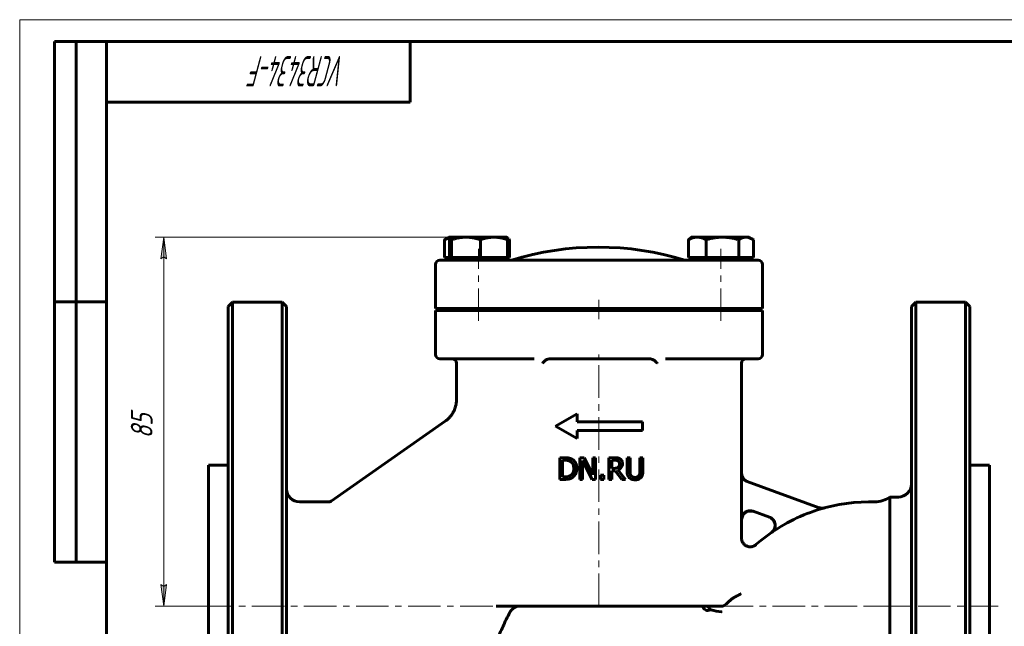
# Model space of a CAD drawing. Header units: millimetres. Extents: x 0 to 420, y 0 to 297.
# Tile 2 of 3: x 0 to 227, y 157 to 297. Entities that reach past the tile are written whole.
import ezdxf

# ---------------------------------------------------------------- set-up
doc = ezdxf.new("R2010")
doc.units = ezdxf.units.MM
for name, pattern in [('K5LT_AXLED', [12, 7.5, -1.5, 1.5, -1.5]), ('K5LT_BASIC', [0]), ('K5LT_THIN', [0])]:
    doc.linetypes.add(name, pattern=pattern)
doc.layers.add('Системный слой', color=7, linetype='Continuous')
doc.layers.add('Системный слой (1)', color=7, linetype='Continuous', true_color=0x6c6c6c)
doc.styles.add('KDIMTEXTSTYLE', font='GOST_AU.SHX', dxfattribs={"width": 0.96, "oblique": 15, "height": 5})
doc.styles.add('KTEXTSTYLE', font='GOST_AU.SHX', dxfattribs={"width": 0.56, "height": 5})
doc.dimstyles.new('KDIMSTYLE (1.00)', dxfattribs={"dimtxt": 5, "dimasz": 1, "dimexe": 2, "dimexo": 0, "dimgap": 1, "dimtad": 1, "dimtxsty": 'KDIMTEXTSTYLE', "dimsah": 1, "dimcen": 0, "dimdle": 1, "dimadec": 0, "dimazin": 0, "dimtfac": 0.667, "dimtmove": 0, "dimatfit": 3, "dimfxl": 1, "dimtvp": 1, "dimtolj": 1, "dimtzin": 0, "dimarcsym": 0})

# ---------------------------------------------------------------- blocks, each defined once
blk = doc.blocks.new('U14')
at = {"layer": 'Системный слой (1)', "color": 143, "linetype": 'K5LT_BASIC', "lineweight": 60, "true_color": 0x33acca}
for p, q in [((166.78, 183.03), (166.38, 181.84)), ((167.81, 183.75), (166.78, 183.03)), ((169.06, 183.72), (167.81, 183.75))]:
    blk.add_line(p, q, dxfattribs=at)
blk = doc.blocks.new('U16')
at = {"layer": 'Системный слой (1)', "color": 143, "linetype": 'K5LT_BASIC', "lineweight": 60, "true_color": 0x33acca}
for p, q in [((188.84, 185.3), (185.42, 184.54)), ((192.24, 185.75), (188.84, 185.3)), ((195.6, 185.89), (192.24, 185.75)), ((170.84, 177.03), (169.7, 176.05)), ((172.03, 177.96), (170.84, 177.03)), ((173.24, 178.85), (172.03, 177.96))]:
    blk.add_line(p, q, dxfattribs=at)
blk = doc.blocks.new('U18')
at = {"layer": 'Системный слой (1)', "color": 143, "linetype": 'K5LT_BASIC', "lineweight": 60, "true_color": 0x33acca}
for p, q in [((158.13, 161.89), (158.57, 161.79)), ((158.57, 161.79), (158.92, 161.5)), ((158.92, 161.5), (159.11, 161.09))]:
    blk.add_line(p, q, dxfattribs=at)
blk = doc.blocks.new('U19')
at = {"layer": 'Системный слой (1)', "color": 143, "linetype": 'K5LT_BASIC', "lineweight": 60, "true_color": 0x33acca}
for p, q in [((166.38, 192.48), (166.38, 217.89)), ((166.38, 177.54), (166.38, 181.84))]:
    blk.add_line(p, q, dxfattribs=at)
blk = doc.blocks.new('U20')
at = {"layer": 'Системный слой (1)', "color": 143, "linetype": 'K5LT_BASIC', "lineweight": 60, "true_color": 0x33acca}
for q in [(160.92, 161.89), (161.95, 161.89)]:
    blk.add_line((160.92, 161.89), q, dxfattribs=at)
blk = doc.blocks.new('U21')
at = {"layer": 'Системный слой (1)', "color": 143, "linetype": 'K5LT_BASIC', "lineweight": 60, "true_color": 0x33acca}
for p, q in [((61.52, 161.89), (61.52, 230.89)), ((61.52, 92.89), (61.52, 161.89))]:
    blk.add_line(p, q, dxfattribs=at)
blk = doc.blocks.new('U22')
at = {"layer": 'Системный слой (1)', "color": 143, "linetype": 'K5LT_BASIC', "lineweight": 60, "true_color": 0x33acca}
for p, q in [((205.52, 161.89), (205.52, 230.89)), ((205.52, 92.89), (205.52, 161.89))]:
    blk.add_line(p, q, dxfattribs=at)
blk = doc.blocks.new('U23')
at = {"layer": 'Системный слой (1)', "color": 143, "linetype": 'K5LT_BASIC', "lineweight": 60, "true_color": 0x33acca}
for p, q in [((99.14, 246.61), (99.08, 246.31)), ((99.2, 246.8), (99.14, 246.61)), ((99.26, 246.89), (99.2, 246.8)), ((99.27, 246.89), (99.26, 246.89)), ((99.28, 246.89), (99.27, 246.89)), ((99.28, 246.89), (99.28, 246.89))]:
    blk.add_line(p, q, dxfattribs=at)
blk = doc.blocks.new('U24')
at = {"layer": 'Системный слой (1)', "color": 143, "linetype": 'K5LT_BASIC', "lineweight": 60, "true_color": 0x33acca}
for p, q in [((167.89, 246.84), (167.41, 246.89)), ((168.38, 246.69), (167.89, 246.84)), ((168.9, 246.44), (168.38, 246.69)), ((168.97, 246.4), (168.9, 246.44)), ((169.03, 246.35), (168.97, 246.4)), ((169.1, 246.31), (169.03, 246.35))]:
    blk.add_line(p, q, dxfattribs=at)
blk = doc.blocks.new('U25')
at = {"layer": 'Системный слой (1)', "color": 143, "linetype": 'K5LT_BASIC', "lineweight": 60, "true_color": 0x33acca}
for p, q in [((98.38, 246.53), (97.93, 246.31)), ((98.8, 246.69), (98.38, 246.53)), ((99.21, 246.8), (98.8, 246.69))]:
    blk.add_line(p, q, dxfattribs=at)
blk = doc.blocks.new('U26')
at = {"layer": 'Системный слой (1)', "color": 143, "linetype": 'K5LT_BASIC', "lineweight": 60, "true_color": 0x33acca}
for p, q in [((112.51, 246.55), (112.41, 246.6)), ((112.61, 246.5), (112.51, 246.55)), ((112.71, 246.44), (112.61, 246.5)), ((112.78, 246.4), (112.71, 246.44)), ((112.85, 246.35), (112.78, 246.4)), ((112.92, 246.31), (112.85, 246.35))]:
    blk.add_line(p, q, dxfattribs=at)
blk = doc.blocks.new('U27')
at = {"layer": 'Системный слой (1)', "color": 143, "linetype": 'K5LT_BASIC', "lineweight": 60, "true_color": 0x33acca}
for p, q in [((154.8, 246.88), (154.77, 246.89)), ((154.84, 246.83), (154.8, 246.88)), ((154.87, 246.75), (154.84, 246.83))]:
    blk.add_line(p, q, dxfattribs=at)
blk = doc.blocks.new('U28')
at = {"layer": 'Системный слой (1)', "color": 143, "linetype": 'K5LT_BASIC', "lineweight": 60, "true_color": 0x33acca}
for p, q in [((154.68, 246.75), (154.63, 246.62)), ((154.71, 246.84), (154.68, 246.75)), ((154.75, 246.89), (154.71, 246.84)), ((154.76, 246.89), (154.75, 246.89)), ((154.77, 246.89), (154.76, 246.89)), ((154.77, 246.89), (154.77, 246.89))]:
    blk.add_line(p, q, dxfattribs=at)
blk = doc.blocks.new('D9')
at = {"layer": 'Системный слой (1)'}
for points in [[(33.87, 241.89), (33.21, 246.89), (32.55, 241.89), (33.21, 242.39)], [(33.21, 161.89), (33.87, 166.89), (33.21, 166.39), (32.55, 166.89)]]:
    blk.add_hatch(color=7, dxfattribs=at).paths.add_polyline_path(points)
at = {"layer": 'Системный слой (1)', "color": 7, "linetype": 'K5LT_THIN', "lineweight": 18, "true_color": 0xffffff}
for p, q in [((102.83, 246.89), (31.21, 246.89)), ((32.55, 241.89), (33.21, 246.89)), ((33.21, 246.89), (33.87, 241.89)), ((33.21, 242.39), (32.55, 241.89)), ((33.87, 241.89), (33.21, 242.39)), ((33.21, 161.89), (32.55, 166.89)), ((32.55, 166.89), (33.21, 166.39)), ((33.21, 166.39), (33.87, 166.89)), ((33.87, 166.89), (33.21, 161.89)), ((43.52, 161.89), (31.21, 161.89))]:
    blk.add_line(p, q, dxfattribs=at)
blk.add_wipeout([(32.21, 200.5), (24.83, 200.5), (24.83, 207.97), (32.21, 207.97)]).dxf.layer = 'Системный слой (1)'
blk.add_line((33.21, 246.89), (33.21, 161.89), dxfattribs=at)
at = {"layer": 'Системный слой (1)', "color": 7, "insert": (25.62, 200.5), "char_height": 5, "attachment_point": 1, "rotation": 90, "style": 'KTEXTSTYLE'}
blk.add_mtext('\\H5.0;\\W1.000;\\Q15;\\Q15;\\W0.960;85', dxfattribs=at)
blk = doc.blocks.new('KDIMARROW_01')
at = {"layer": 'Системный слой'}
blk.add_hatch(color=0, dxfattribs=at).paths.add_polyline_path([(0, 0), (-5, 0.66), (-4.5, 0), (-5, -0.66)])
at = {"layer": 'Системный слой', "color": 0, "linetype": 'K5LT_THIN', "lineweight": 18}
for p, q in [((-4.5, 0), (-5, 0.66)), ((-5, 0.66), (0, 0)), ((0, 0), (-5, -0.66)), ((-5, -0.66), (-4.5, 0))]:
    blk.add_line(p, q, dxfattribs=at)
at = {"layer": 'Системный слой (1)', "color": 0, "linetype": 'K5LT_THIN', "lineweight": 18}
blk.add_line((319.98, 161.89), (318.98, 161.89), dxfattribs=at)
blk = doc.blocks.new('U29')
at = {"color": 7, "linetype": 'K5LT_THIN', "lineweight": 18, "true_color": 0xffffff}
for p, q in [((0, 0), (0, 297)), ((0, 297), (420, 297))]:
    blk.add_line(p, q, dxfattribs=at)
at = {"color": 143, "linetype": 'K5LT_BASIC', "lineweight": 60, "true_color": 0x33acca}
for p, q in [((8, 172), (8, 292)), ((20, 292), (8, 292)), ((13, 172), (13, 292)), ((20, 5), (20, 292)), ((20, 292), (415, 292)), ((90, 292), (90, 278)), ((90, 278), (20, 278)), ((20, 232), (8, 232)), ((20, 172), (8, 172))]:
    blk.add_line(p, q, dxfattribs=at)
at = {"color": 7, "insert": (75.17, 281.64), "char_height": 7, "attachment_point": 1, "rotation": 180, "style": 'KTEXTSTYLE'}
blk.add_mtext('\\H5.0;\\W1.000;\\Q15;\\Q15;\\W0.560;\\H7.00;VCR3434-F', dxfattribs=at)

msp = doc.modelspace()

# ---------------------------------------------------------------- linework, layer by layer
at = {"layer": 'Системный слой (1)', "color": 143, "linetype": 'K5LT_BASIC', "lineweight": 60, "true_color": 0x33acca}
for p, q in [((97.932, 242.191), (97.932, 246.311)), ((98.926, 246.891), (98.138, 246.436)), ((98.926, 246.891), (99.273, 246.891)), ((99.079, 242.191), (99.079, 246.311)), ((99.273, 246.891), (99.26, 246.884)), ((99.273, 246.891), (99.283, 246.891)), ((99.283, 246.891), (102.834, 246.891)), ((99.487, 242.191), (99.487, 246.311)), ((102.834, 246.891), (109.324, 246.891)), ((106.181, 242.191), (106.181, 246.311)), ((109.324, 246.891), (112.273, 246.891)), ((112.273, 246.891), (112.286, 246.884)), ((112.401, 246.617), (112.715, 246.436)), ((112.467, 242.191), (112.467, 246.311)), ((112.921, 242.191), (112.921, 246.311)), ((154.115, 242.191), (154.115, 246.311)), ((155.109, 246.891), (154.321, 246.436)), ((154.763, 246.891), (154.749, 246.884)), ((154.763, 246.891), (154.772, 246.891)), ((154.772, 246.891), (155.109, 246.891)), ((155.109, 246.891), (156.165, 246.891)), ((156.165, 246.891), (161.963, 246.891)), ((158.215, 242.191), (158.215, 246.311)), ((161.963, 246.891), (167.407, 246.891)), ((165.71, 242.191), (165.71, 246.311)), ((167.407, 246.891), (168.109, 246.891)), ((168.109, 246.891), (168.898, 246.436)), ((169.104, 242.191), (169.104, 246.311)), ((95.848, 230.491), (95.848, 240.591)), ((97.189, 241.591), (96.848, 241.591)), ((96.848, 241.591), (96.848, 241.591)), ((106.245, 241.591), (97.189, 241.591)), ((99.079, 242.191), (97.932, 242.191)), ((98.926, 242.191), (98.926, 241.591)), ((99.283, 242.191), (99.079, 242.191)), ((99.273, 242.191), (99.273, 241.591)), ((99.487, 242.191), (99.283, 242.191)), ((102.834, 242.191), (99.487, 242.191)), ((106.181, 242.191), (102.834, 242.191)), ((109.324, 242.191), (106.181, 242.191)), ((109.303, 241.591), (106.245, 241.591)), ((116.891, 241.591), (109.303, 241.591)), ((112.467, 242.191), (109.324, 242.191)), ((112.273, 242.191), (112.273, 241.591)), ((112.921, 242.191), (112.467, 242.191)), ((117.673, 241.591), (116.891, 241.591)), ((122.305, 241.591), (117.673, 241.591)), ((145.127, 241.591), (122.305, 241.591)), ((149.38, 241.591), (145.127, 241.591)), ((151.702, 241.591), (149.38, 241.591)), ((152.121, 241.591), (151.702, 241.591)), ((158.843, 241.591), (152.121, 241.591)), ((156.165, 242.191), (154.115, 242.191)), ((154.763, 242.191), (154.763, 241.591)), ((155.109, 242.191), (155.109, 241.591)), ((158.215, 242.191), (156.165, 242.191)), ((161.963, 242.191), (158.215, 242.191)), ((161.244, 241.591), (158.843, 241.591)), ((170.188, 241.591), (161.244, 241.591)), ((165.71, 242.191), (161.963, 242.191)), ((167.407, 242.191), (165.71, 242.191)), ((169.104, 242.191), (167.407, 242.191)), ((168.109, 242.191), (168.109, 241.591)), ((171.188, 230.491), (171.188, 240.591)), ((49.018, 231.891), (48.018, 230.891)), ((49.018, 91.891), (49.018, 231.891)), ((60.518, 231.891), (49.018, 231.891)), ((60.518, 231.891), (60.518, 161.891)), ((61.518, 230.891), (60.518, 231.891)), ((205.518, 230.891), (206.518, 231.891)), ((206.518, 231.891), (218.018, 231.891)), ((206.518, 231.891), (206.518, 161.891)), ((218.018, 231.891), (219.018, 230.891)), ((218.018, 91.891), (218.018, 231.891)), ((48.018, 92.891), (48.018, 230.891)), ((95.848, 230.491), (96.189, 230.491)), ((95.848, 230.491), (95.848, 230.491)), ((95.848, 229.991), (96.189, 229.991)), ((95.848, 219.891), (95.848, 229.991)), ((95.848, 229.991), (95.848, 229.991)), ((96.189, 230.491), (106.251, 230.491)), ((106.251, 229.991), (96.189, 229.991)), ((101.426, 230.491), (101.426, 230.358)), ((101.793, 229.991), (101.426, 230.358)), ((101.773, 230.358), (101.426, 230.358)), ((101.773, 230.491), (101.773, 230.358)), ((109.341, 230.358), (101.773, 230.358)), ((102.14, 229.991), (101.773, 230.358)), ((106.251, 230.491), (109.31, 230.491)), ((106.251, 229.991), (109.31, 229.991)), ((109.31, 230.491), (117.74, 230.491)), ((117.74, 229.991), (109.31, 229.991)), ((109.773, 230.358), (109.341, 230.358)), ((109.406, 229.991), (109.773, 230.358)), ((109.773, 230.491), (109.773, 230.358)), ((117.74, 230.491), (118.451, 230.491)), ((118.451, 229.991), (117.74, 229.991)), ((118.451, 230.491), (122.311, 230.491)), ((122.311, 229.991), (118.451, 229.991)), ((122.311, 230.491), (145.133, 230.491)), ((122.311, 229.991), (145.133, 229.991)), ((126.018, 229.991), (126.018, 230.491)), ((141.018, 229.991), (141.018, 230.491)), ((145.133, 230.491), (148.678, 230.491)), ((148.678, 229.991), (145.133, 229.991)), ((148.678, 230.491), (150.999, 230.491)), ((150.999, 229.991), (148.678, 229.991)), ((150.999, 230.491), (151.38, 230.491)), ((151.38, 229.991), (150.999, 229.991)), ((151.38, 230.491), (158.85, 230.491)), ((158.85, 229.991), (151.38, 229.991)), ((157.263, 230.491), (157.263, 230.358)), ((157.609, 230.358), (157.263, 230.358)), ((157.63, 229.991), (157.263, 230.358)), ((157.609, 230.491), (157.609, 230.358)), ((157.976, 229.991), (157.609, 230.358)), ((159.801, 230.358), (157.609, 230.358)), ((158.85, 230.491), (161.25, 230.491)), ((158.85, 229.991), (161.25, 229.991)), ((165.609, 230.358), (159.801, 230.358)), ((161.25, 230.491), (171.188, 230.491)), ((171.188, 229.991), (161.25, 229.991)), ((165.243, 229.991), (165.609, 230.358)), ((165.609, 230.491), (165.609, 230.358)), ((171.188, 219.891), (171.188, 229.991)), ((219.018, 92.891), (219.018, 230.891)), ((96.848, 218.891), (97.189, 218.891)), ((96.848, 218.891), (96.848, 218.891)), ((97.189, 218.891), (106.245, 218.891)), ((100.656, 209.428), (100.656, 217.891)), ((106.245, 218.891), (109.303, 218.891)), ((109.303, 218.891), (116.891, 218.891)), ((109.303, 218.891), (118.188, 218.891)), ((116.891, 218.891), (117.673, 218.891)), ((117.673, 218.891), (118.586, 218.891)), ((144.435, 218.891), (122.973, 218.891)), ((148.848, 218.891), (149.38, 218.891)), ((149.38, 218.891), (151.702, 218.891)), ((151.702, 218.891), (152.121, 218.891)), ((152.121, 218.891), (158.843, 218.891)), ((158.843, 218.891), (161.244, 218.891)), ((161.244, 218.891), (170.188, 218.891)), ((100.656, 209.428), (100.656, 209.428)), ((71.761, 186.072), (98.097, 204.513)), ((98.098, 204.513), (98.098, 204.513)), ((123.518, 203.353), (128.518, 206.188)), ((128.518, 204.353), (128.518, 206.188)), ((128.518, 204.353), (143.518, 204.353)), ((143.518, 202.353), (143.518, 204.353)), ((123.518, 203.353), (128.518, 200.519)), ((128.518, 200.519), (128.518, 202.353)), ((128.518, 202.353), (143.518, 202.353)), ((125.596, 196.086), (124.457, 196.086)), ((124.457, 196.086), (124.457, 191.086)), ((125.122, 191.662), (125.122, 195.511)), ((125.122, 195.511), (125.628, 195.511)), ((130.065, 196.086), (129.121, 196.086)), ((129.121, 196.086), (129.121, 191.086)), ((129.741, 195.398), (131.953, 191.086)), ((129.741, 191.086), (129.741, 195.398)), ((132.079, 192.128), (130.065, 196.086)), ((132.079, 196.086), (132.079, 192.128)), ((132.699, 196.086), (132.079, 196.086)), ((132.699, 191.086), (132.699, 196.086)), ((137.083, 196.086), (135.794, 196.086)), ((135.794, 196.086), (135.794, 191.086)), ((136.459, 193.631), (136.459, 195.511)), ((136.459, 195.511), (137.119, 195.511)), ((140.665, 196.086), (140, 196.086)), ((140, 196.086), (140, 192.966)), ((140.665, 192.966), (140.665, 196.086)), ((143.619, 196.086), (142.954, 196.086)), ((142.954, 196.086), (142.954, 192.95)), ((143.619, 192.966), (143.619, 196.086)), ((43.518, 194.391), (43.518, 129.391)), ((48.018, 194.391), (43.518, 194.391)), ((137.042, 193.631), (136.459, 193.631)), ((136.459, 193.076), (137.221, 193.076)), ((136.459, 191.086), (136.459, 193.076)), ((137.221, 193.076), (138.801, 191.086)), ((139.664, 191.086), (137.885, 193.262)), ((219.018, 194.391), (223.518, 194.391)), ((223.518, 194.391), (223.518, 129.391)), ((124.457, 191.086), (125.608, 191.086)), ((125.628, 191.662), (125.122, 191.662)), ((129.121, 191.086), (129.741, 191.086)), ((131.953, 191.086), (132.699, 191.086)), ((134.644, 192.043), (133.841, 192.043)), ((133.841, 192.043), (133.841, 191.086)), ((133.841, 191.086), (134.644, 191.086)), ((134.644, 191.086), (134.644, 192.043)), ((135.794, 191.086), (136.459, 191.086)), ((138.801, 191.086), (139.664, 191.086)), ((166.345, 181.853), (166.345, 192.495)), ((184.284, 184.565), (167.663, 190.614)), ((202.518, 187.026), (200.58, 187.026)), ((200.58, 136.757), (200.58, 187.026)), ((64.518, 185.891), (71.187, 185.891)), ((195.599, 185.891), (197.07, 185.891)), ((169.031, 183.731), (172.831, 182.348)), ((60.518, 161.891), (60.518, 91.891)), ((109.827, 161.891), (160.921, 161.891)), ((161.954, 161.891), (160.921, 161.891)), ((206.518, 161.891), (206.518, 91.891))]:
    msp.add_line(p, q, dxfattribs=at)
at = {"layer": 'Системный слой (1)', "color": 30, "linetype": 'K5LT_AXLED', "lineweight": 18, "true_color": 0xff8000}
for p, q in [((105.773, 227.591), (105.773, 244.191)), ((161.609, 227.591), (161.609, 244.191)), ((133.518, 227.991), (133.518, 232.491)), ((133.518, 161.891), (133.518, 219.891)), ((41.518, 161.891), (206.518, 161.891)), ((195.07, 161.891), (225.518, 161.891))]:
    msp.add_line(p, q, dxfattribs=at)
at = {"layer": 'Системный слой (1)', "color": 143, "linetype": 'K5LT_BASIC', "lineweight": 60, "true_color": 0x33acca}
for centre, radius, start, end in [((133.332, 176.425), 68.167, 72.93847, 107.06153), ((96.848, 240.591), 1, 90, 180), ((170.188, 240.591), 1, 0, 90), ((96.848, 219.891), 1, 180, 270), ((99.656, 217.891), 1, 0, 90), ((167.379, 217.891), 1, 90, 180), ((170.188, 219.891), 1, 270, 0), ((64.518, 188.891), 3, 180, 270), ((202.518, 190.026), 3, 270, 0), ((197.07, 191.891), 6, 270, 305.81365), ((71.187, 186.891), 1, 270, 305), ((195.599, 146.891), 38.953, 105.02938, 124.92469), ((158.518, 161.891), 1, 180, 306.29453)]:
    msp.add_arc(centre, radius, start, end, dxfattribs=at)
for points, weights in [([(97.932, 246.311), (98.037, 246.378), (98.139, 246.437)], [1, 1.00423471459, 1.00752447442]), ([(99.487, 246.311), (99.377, 246.891), (99.283, 246.891)], [1, 1.0379548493, 1]), ([(102.834, 246.891), (101.28, 246.891), (99.487, 246.311)], [1, 1.0379548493, 1]), ([(106.181, 246.311), (104.387, 246.891), (102.834, 246.891)], [1, 1.0379548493, 1]), ([(109.324, 246.891), (107.865, 246.891), (106.181, 246.311)], [1, 1.0379548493, 1]), ([(112.467, 246.311), (110.783, 246.891), (109.324, 246.891)], [1, 1.0379548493, 1]), ([(112.283, 246.886), (112.369, 246.836), (112.467, 246.311)], [1.00672304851, 1.03422722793, 1]), ([(156.165, 246.891), (155.214, 246.891), (154.115, 246.311)], [1, 1.0379548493, 1]), ([(154.115, 246.311), (154.22, 246.378), (154.322, 246.437)], [1, 1.00423471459, 1.00752447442]), ([(158.215, 246.311), (157.117, 246.891), (156.165, 246.891)], [1, 1.0379548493, 1]), ([(161.963, 246.891), (160.224, 246.891), (158.215, 246.311)], [1, 1.0379548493, 1]), ([(165.71, 246.311), (163.702, 246.891), (161.963, 246.891)], [1, 1.0379548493, 1]), ([(167.407, 246.891), (166.619, 246.891), (165.71, 246.311)], [1, 1.0379548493, 1])]:
    msp.add_rational_spline(points, weights, degree=2, dxfattribs=at)
for points, knots in [([(121.038, 218.409), (121.024, 218.395), (121.01, 218.38), (120.936, 218.303), (120.875, 218.241), (120.713, 218.081), (120.608, 217.982), (120.49, 217.893), (120.489, 217.892), (120.488, 217.891)], [0, 0, 0, 0, 0.006220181, 0.006220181, 0.032201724, 0.032201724, 0.074623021, 0.074623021, 0.074957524, 0.074957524, 0.074957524, 0.074957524]), ([(122.311, 218.865), (122.116, 218.848), (121.922, 218.822), (121.588, 218.737), (121.443, 218.686), (121.201, 218.554), (121.11, 218.485), (121.038, 218.409)], [-0.62600849, -0.62600849, -0.62600849, -0.62600849, -0.53462845, -0.53462845, -0.46229038, -0.46229038, -0.40157872, -0.40157872, -0.40157872, -0.40157872]), ([(146.389, 218.407), (146.293, 218.506), (146.166, 218.594), (145.781, 218.765), (145.507, 218.825), (145.167, 218.858), (145.15, 218.86), (145.133, 218.862)], [0.05836309, 0.05836309, 0.05836309, 0.05836309, 0.10069803, 0.10069803, 0.15975753, 0.15975753, 0.16286384, 0.16286384, 0.16286384, 0.16286384]), ([(146.935, 217.891), (146.934, 217.892), (146.933, 217.893), (146.917, 217.904), (146.903, 217.916), (146.874, 217.939), (146.86, 217.951), (146.829, 217.977), (146.813, 217.99), (146.78, 218.019), (146.763, 218.034), (146.73, 218.064), (146.715, 218.078), (146.686, 218.105), (146.673, 218.117), (146.637, 218.151), (146.614, 218.174), (146.568, 218.22), (146.545, 218.243), (146.496, 218.292), (146.472, 218.318), (146.428, 218.362), (146.409, 218.382), (146.389, 218.407)], [-0.000366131, -0.000366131, -0.000366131, -0.000366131, 0, 0, 0.005800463, 0.005800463, 0.011898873, 0.011898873, 0.018500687, 0.018500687, 0.025664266, 0.025664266, 0.032251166, 0.032251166, 0.03769152, 0.03769152, 0.047463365, 0.047463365, 0.05764815, 0.05764815, 0.068392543, 0.068392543, 0.076778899, 0.076778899, 0.076778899, 0.076778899]), ([(98.097, 204.513), (98.098, 204.513), (98.099, 204.514), (98.101, 204.515), (98.102, 204.516), (98.105, 204.518), (98.107, 204.52), (98.113, 204.524), (98.117, 204.526), (98.128, 204.534), (98.135, 204.539), (98.157, 204.555), (98.171, 204.565), (98.213, 204.596), (98.241, 204.616), (98.322, 204.678), (98.375, 204.719), (98.528, 204.843), (98.627, 204.929), (98.91, 205.19), (99.085, 205.375), (99.42, 205.773), (99.577, 205.988), (99.862, 206.435), (99.989, 206.667), (100.207, 207.136), (100.298, 207.371), (100.453, 207.859), (100.515, 208.111), (100.607, 208.624), (100.637, 208.884), (100.654, 209.239), (100.656, 209.334), (100.656, 209.428)], [0.0011005, 0.0011005, 0.0011005, 0.0011005, 0.0096561, 0.0096561, 0.0241404, 0.0241404, 0.0506948, 0.0506948, 0.1013895, 0.1013895, 0.200365, 0.200365, 0.3934879, 0.3934879, 0.7700776, 0.7700776, 1.503945, 1.503945, 2.9330557, 2.9330557, 5.7140292, 5.7140292, 8.6206615, 8.6206615, 11.5116693, 11.5116693, 14.2711684, 14.2711684, 17.1075268, 17.1075268, 19.9666619, 19.9666619, 20.9981897, 20.9981897, 20.9981897, 20.9981897]), ([(127.387, 195.689), (127.224, 195.797), (127.043, 195.876), (126.837, 195.942), (126.817, 195.948), (126.768, 195.963), (126.736, 195.972), (126.665, 195.991), (126.624, 196), (126.524, 196.021), (126.464, 196.031), (126.31, 196.052), (126.212, 196.063), (126.042, 196.074), (125.982, 196.078), (125.822, 196.084), (125.725, 196.086), (125.618, 196.086), (125.607, 196.086), (125.596, 196.086)], [-0.35940065, -0.35940065, -0.35940065, -0.35940065, -0.19489366, -0.19489366, -0.17691639, -0.17691639, -0.15132076, -0.15132076, -0.12388458, -0.12388458, -0.09240553, -0.09240553, -0.05277374, -0.05277374, -0.03301743, -0.03301743, -0.00342363, -0.00342363, 0, 0, 0, 0]), ([(125.628, 195.511), (125.702, 195.511), (125.77, 195.51), (125.91, 195.504), (125.978, 195.499), (126.105, 195.487), (126.162, 195.48), (126.247, 195.467), (126.278, 195.461), (126.332, 195.451), (126.355, 195.446), (126.377, 195.441), (126.378, 195.441), (126.381, 195.44), (126.582, 195.393), (126.771, 195.316), (126.949, 195.211)], [-0.10114964, -0.10114964, -0.10114964, -0.10114964, -0.09417029, -0.09417029, -0.08560831, -0.08560831, -0.0764523, -0.0764523, -0.06983967, -0.06983967, -0.06370354, -0.06370354, -0.06322705, -0.06322705, -0.06284785, 0, 0, 0, 0]), ([(126.949, 195.211), (127.085, 195.128), (127.206, 195.025), (127.414, 194.776), (127.495, 194.635), (127.667, 194.203), (127.707, 193.893), (127.707, 193.59)], [-0.18835955, -0.18835955, -0.18835955, -0.18835955, -0.13985523, -0.13985523, -0.09076242, -0.09076242, 0, 0, 0, 0]), ([(128.4, 193.582), (128.4, 193.814), (128.38, 194.048), (128.27, 194.555), (128.182, 194.747), (127.993, 195.115), (127.823, 195.336), (127.538, 195.582), (127.464, 195.638), (127.387, 195.689)], [-0.18419644, -0.18419644, -0.18419644, -0.18419644, -0.15270509, -0.15270509, -0.11382015, -0.11382015, -0.02823781, -0.02823781, 0, 0, 0, 0]), ([(138.355, 195.823), (138.243, 195.895), (138.124, 195.953), (137.984, 195.998), (137.969, 196.002), (137.936, 196.011), (137.917, 196.016), (137.877, 196.026), (137.855, 196.03), (137.822, 196.037), (137.812, 196.038), (137.778, 196.044), (137.752, 196.048), (137.694, 196.055), (137.663, 196.059), (137.621, 196.063), (137.614, 196.064), (137.512, 196.074), (137.416, 196.079), (137.31, 196.083), (137.298, 196.083), (137.219, 196.086), (137.151, 196.086), (137.083, 196.086)], [-0.23148395, -0.23148395, -0.23148395, -0.23148395, -0.11650325, -0.11650325, -0.10455732, -0.10455732, -0.09276207, -0.09276207, -0.08117254, -0.08117254, -0.07654936, -0.07654936, -0.06560009, -0.06560009, -0.05480708, -0.05480708, -0.05240331, -0.05240331, -0.02393951, -0.02393951, -0.02042106, -0.02042106, 0, 0, 0, 0]), ([(137.119, 195.511), (137.182, 195.511), (137.237, 195.51), (137.357, 195.504), (137.416, 195.498), (137.494, 195.488), (137.519, 195.484), (137.557, 195.478), (137.571, 195.475), (137.593, 195.471), (137.601, 195.469), (137.717, 195.442), (137.821, 195.402), (137.913, 195.341)], [-0.058277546, -0.058277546, -0.058277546, -0.058277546, -0.052447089, -0.052447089, -0.044240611, -0.044240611, -0.039332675, -0.039332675, -0.036034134, -0.036034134, -0.033575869, -0.033575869, 0, 0, 0, 0]), ([(137.913, 195.341), (137.97, 195.303), (138.021, 195.258), (138.082, 195.183), (138.098, 195.161), (138.125, 195.118), (138.136, 195.098), (138.148, 195.073), (138.15, 195.068), (138.157, 195.053), (138.161, 195.044), (138.211, 194.921), (138.23, 194.799), (138.23, 194.676)], [-0.068678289, -0.068678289, -0.068678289, -0.068678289, -0.053661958, -0.053661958, -0.047448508, -0.047448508, -0.041297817, -0.041297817, -0.039846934, -0.039846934, -0.036768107, -0.036768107, 0, 0, 0, 0]), ([(138.922, 194.729), (138.922, 194.845), (138.912, 194.962), (138.866, 195.176), (138.832, 195.273), (138.78, 195.371), (138.775, 195.379), (138.761, 195.404), (138.749, 195.423), (138.72, 195.469), (138.701, 195.496), (138.654, 195.559), (138.623, 195.595), (138.559, 195.662), (138.526, 195.694), (138.485, 195.728), (138.481, 195.731), (138.439, 195.766), (138.398, 195.796), (138.355, 195.823)], [-0.24528092, -0.24528092, -0.24528092, -0.24528092, -0.15924271, -0.15924271, -0.08288138, -0.08288138, -0.07672504, -0.07672504, -0.064249, -0.064249, -0.04914159, -0.04914159, -0.03151102, -0.03151102, -0.01673262, -0.01673262, -0.01529126, -0.01529126, 0, 0, 0, 0]), ([(127.707, 193.59), (127.707, 193.366), (127.687, 193.133), (127.598, 192.772), (127.536, 192.585), (127.306, 192.237), (127.171, 192.102), (127.01, 191.994)], [-0.22788686, -0.22788686, -0.22788686, -0.22788686, -0.12587354, -0.12587354, -0.05890324, -0.05890324, 0, 0, 0, 0]), ([(127.379, 191.488), (127.524, 191.584), (127.656, 191.698), (127.895, 191.965), (127.998, 192.115), (128.209, 192.504), (128.338, 192.822), (128.394, 193.364), (128.4, 193.473), (128.4, 193.582)], [-0.34498138, -0.34498138, -0.34498138, -0.34498138, -0.25590583, -0.25590583, -0.16341351, -0.16341351, -0.03283301, -0.03283301, 0, 0, 0, 0]), ([(137.946, 193.89), (137.894, 193.838), (137.835, 193.794), (137.677, 193.709), (137.593, 193.689), (137.391, 193.645), (137.214, 193.631), (137.042, 193.631)], [-0.069825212, -0.069825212, -0.069825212, -0.069825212, -0.062458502, -0.062458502, -0.051856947, -0.051856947, 0, 0, 0, 0]), ([(137.885, 193.262), (138.075, 193.333), (138.252, 193.43), (138.505, 193.645), (138.631, 193.771), (138.824, 194.106), (138.88, 194.284), (138.917, 194.557), (138.922, 194.643), (138.922, 194.729)], [-0.23561338, -0.23561338, -0.23561338, -0.23561338, -0.14215836, -0.14215836, -0.08258131, -0.08258131, -0.02579427, -0.02579427, 0, 0, 0, 0]), ([(138.23, 194.676), (138.23, 194.583), (138.223, 194.488), (138.194, 194.331), (138.179, 194.274), (138.153, 194.2), (138.144, 194.179), (138.09, 194.056), (138.027, 193.967), (137.946, 193.89)], [-0.076983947, -0.076983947, -0.076983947, -0.076983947, -0.055373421, -0.055373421, -0.040248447, -0.040248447, -0.033614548, -0.033614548, 0, 0, 0, 0]), ([(140, 192.966), (140, 192.49), (140.063, 192.217), (140.163, 191.882), (140.245, 191.72), (140.397, 191.528), (140.436, 191.485), (140.478, 191.443)], [-0.12305536, -0.12305536, -0.12305536, -0.12305536, -0.07378742, -0.07378742, -0.01795479, -0.01795479, 0, 0, 0, 0]), ([(140.879, 191.958), (140.805, 192.071), (140.753, 192.194), (140.69, 192.46), (140.673, 192.626), (140.666, 192.858), (140.665, 192.913), (140.665, 192.966)], [-0.12289969, -0.12289969, -0.12289969, -0.12289969, -0.06958767, -0.06958767, -0.01618932, -0.01618932, 0, 0, 0, 0]), ([(142.954, 192.95), (142.954, 192.784), (142.946, 192.603), (142.903, 192.337), (142.874, 192.2), (142.778, 192.019), (142.759, 191.988), (142.739, 191.958)], [-0.14608203, -0.14608203, -0.14608203, -0.14608203, -0.06217807, -0.06217807, -0.01096623, -0.01096623, 0, 0, 0, 0]), ([(143.14, 191.443), (143.218, 191.517), (143.286, 191.6), (143.403, 191.783), (143.45, 191.881), (143.546, 192.159), (143.596, 192.405), (143.617, 192.807), (143.619, 192.887), (143.619, 192.966)], [-0.23605532, -0.23605532, -0.23605532, -0.23605532, -0.17855275, -0.17855275, -0.12079034, -0.12079034, -0.0238556, -0.0238556, 0, 0, 0, 0]), ([(125.608, 191.086), (125.897, 191.086), (126.221, 191.1), (126.672, 191.177), (126.905, 191.23), (127.256, 191.414), (127.318, 191.449), (127.379, 191.488)], [-0.2935541, -0.2935541, -0.2935541, -0.2935541, -0.12043834, -0.12043834, -0.02179194, -0.02179194, 0, 0, 0, 0]), ([(127.01, 191.994), (126.755, 191.815), (126.517, 191.757), (126.153, 191.679), (125.883, 191.662), (125.628, 191.662)], [-0.11395826, -0.11395826, -0.11395826, -0.11395826, -0.07867127, -0.07867127, 0, 0, 0, 0]), ([(140.478, 191.443), (140.618, 191.304), (140.78, 191.2), (141.106, 191.066), (141.311, 191.007), (141.67, 190.983), (141.739, 190.981), (141.807, 190.981)], [-0.22194553, -0.22194553, -0.22194553, -0.22194553, -0.11112413, -0.11112413, -0.02121182, -0.02121182, 0, 0, 0, 0]), ([(141.807, 191.548), (141.697, 191.548), (141.584, 191.557), (141.435, 191.587), (141.396, 191.597), (141.319, 191.621), (141.281, 191.635), (141.23, 191.658), (141.216, 191.665), (141.106, 191.72), (141.021, 191.784), (140.924, 191.894), (140.901, 191.925), (140.879, 191.958)], [-0.10898961, -0.10898961, -0.10898961, -0.10898961, -0.07442326, -0.07442326, -0.06191569, -0.06191569, -0.04940811, -0.04940811, -0.04463867, -0.04463867, -0.01173832, -0.01173832, 0, 0, 0, 0]), ([(142.739, 191.958), (142.7, 191.898), (142.654, 191.845), (142.545, 191.75), (142.484, 191.711), (142.343, 191.64), (142.193, 191.574), (141.905, 191.55), (141.856, 191.548), (141.807, 191.548)], [-0.21526309, -0.21526309, -0.21526309, -0.21526309, -0.15363059, -0.15363059, -0.08969257, -0.08969257, -0.01508767, -0.01508767, 0, 0, 0, 0]), ([(141.807, 190.981), (142.033, 190.981), (142.271, 191.001), (142.728, 191.132), (142.899, 191.239), (143.064, 191.371), (143.103, 191.406), (143.14, 191.443)], [-0.10912368, -0.10912368, -0.10912368, -0.10912368, -0.06510396, -0.06510396, -0.0161812, -0.0161812, 0, 0, 0, 0]), ([(166.345, 192.495), (166.345, 192.421), (166.349, 192.348), (166.366, 192.201), (166.379, 192.128), (166.412, 191.982), (166.433, 191.91), (166.469, 191.805), (166.482, 191.771), (166.525, 191.667), (166.557, 191.599), (166.628, 191.468), (166.668, 191.405), (166.743, 191.298), (166.777, 191.252), (166.848, 191.168), (166.884, 191.128), (166.974, 191.037), (167.03, 190.987), (167.145, 190.894), (167.204, 190.851), (167.329, 190.771), (167.394, 190.734), (167.527, 190.668), (167.594, 190.639), (167.663, 190.614)], [0, 0, 0, 0, 0.022105, 0.022105, 0.0445672, 0.0445672, 0.0671106, 0.0671106, 0.07808447, 0.07808447, 0.10064109, 0.10064109, 0.12306228, 0.12306228, 0.14020036, 0.14020036, 0.15626201, 0.15626201, 0.17870314, 0.17870314, 0.2007137, 0.2007137, 0.2231318, 0.2231318, 0.24516792, 0.24516792, 0.24516792, 0.24516792]), ([(166.379, 192.482), (166.379, 192.016), (166.676, 191.205), (167.367, 190.722), (167.695, 190.603)], [0, 0, 0, 0, 0.5714271, 1, 1, 1, 1]), ([(169.031, 183.731), (168.962, 183.756), (168.892, 183.777), (168.749, 183.812), (168.675, 183.825), (168.527, 183.843), (168.452, 183.848), (168.34, 183.849), (168.302, 183.849), (168.19, 183.844), (168.115, 183.837), (167.966, 183.814), (167.893, 183.799), (167.75, 183.76), (167.68, 183.737), (167.578, 183.698), (167.544, 183.684), (167.485, 183.657), (167.459, 183.644), (167.368, 183.598), (167.304, 183.56), (167.177, 183.476), (167.114, 183.429), (166.998, 183.33), (166.943, 183.279), (166.889, 183.222), (166.886, 183.219), (166.832, 183.161), (166.784, 183.103), (166.704, 182.995), (166.67, 182.946), (166.6, 182.831), (166.565, 182.765), (166.512, 182.652), (166.493, 182.606), (166.449, 182.49), (166.426, 182.418), (166.389, 182.274), (166.375, 182.201), (166.354, 182.054), (166.348, 181.981), (166.345, 181.889), (166.345, 181.871), (166.345, 181.853)], [0, 0, 0, 0, 0.02202219, 0.02202219, 0.04445579, 0.04445579, 0.0670885, 0.0670885, 0.07828891, 0.07828891, 0.10089751, 0.10089751, 0.12350896, 0.12350896, 0.14564108, 0.14564108, 0.15654302, 0.15654302, 0.16517196, 0.16517196, 0.18740052, 0.18740052, 0.21105482, 0.21105482, 0.23345005, 0.23345005, 0.23470913, 0.23470913, 0.25722351, 0.25722351, 0.27525627, 0.27525627, 0.29776832, 0.29776832, 0.31278621, 0.31278621, 0.3352515, 0.3352515, 0.35774895, 0.35774895, 0.37987456, 0.37987456, 0.38526412, 0.38526412, 0.38526412, 0.38526412]), ([(184.284, 184.565), (184.354, 184.539), (184.425, 184.518), (184.57, 184.483), (184.644, 184.469), (184.774, 184.453), (184.83, 184.448), (184.962, 184.442), (185.037, 184.443), (185.186, 184.453), (185.26, 184.462), (185.388, 184.485), (185.443, 184.497), (185.498, 184.512)], [0, 0, 0, 0, 0.02228192, 0.02228192, 0.04487664, 0.04487664, 0.06183779, 0.06183779, 0.08441127, 0.08441127, 0.10672133, 0.10672133, 0.12365949, 0.12365949, 0.12365949, 0.12365949]), ([(173.244, 178.848), (173.314, 178.897), (173.38, 178.951), (173.508, 179.067), (173.569, 179.131), (173.682, 179.266), (173.735, 179.337), (173.83, 179.487), (173.873, 179.564), (173.947, 179.724), (173.978, 179.805), (174.03, 179.971), (174.05, 180.055), (174.08, 180.228), (174.09, 180.316), (174.097, 180.495), (174.095, 180.585), (174.079, 180.762), (174.065, 180.849), (174.026, 181.018), (174.002, 181.099), (173.943, 181.256), (173.909, 181.331), (173.828, 181.484), (173.781, 181.562), (173.675, 181.711), (173.616, 181.783), (173.489, 181.919), (173.421, 181.983), (173.277, 182.1), (173.202, 182.154), (173.047, 182.248), (172.968, 182.289), (172.852, 182.34), (172.817, 182.353), (172.782, 182.366)], [0, 0, 0, 0, 0.0588057, 0.0588057, 0.119116, 0.119116, 0.1802602, 0.1802602, 0.241359, 0.241359, 0.3013435, 0.3013435, 0.3606097, 0.3606097, 0.4217644, 0.4217644, 0.4833047, 0.4833047, 0.5438959, 0.5438959, 0.6024451, 0.6024451, 0.6592675, 0.6592675, 0.7215308, 0.7215308, 0.7853378, 0.7853378, 0.8495555, 0.8495555, 0.9129029, 0.9129029, 0.9743174, 0.9743174, 1, 1, 1, 1]), ([(173.298, 178.829), (173.359, 178.872), (173.417, 178.917), (173.528, 179.015), (173.581, 179.068), (173.681, 179.178), (173.728, 179.236), (173.793, 179.325), (173.813, 179.355), (173.875, 179.451), (173.914, 179.519), (173.982, 179.659), (174.012, 179.731), (174.063, 179.875), (174.083, 179.947), (174.106, 180.048), (174.111, 180.075), (174.13, 180.176), (174.139, 180.25), (174.15, 180.4), (174.151, 180.475), (174.145, 180.623), (174.138, 180.697), (174.122, 180.805), (174.115, 180.84), (174.097, 180.928), (174.084, 180.981), (174.047, 181.103), (174.022, 181.172), (173.964, 181.308), (173.93, 181.375), (173.865, 181.49), (173.835, 181.538), (173.76, 181.647), (173.715, 181.707), (173.617, 181.821), (173.565, 181.875), (173.467, 181.967), (173.422, 182.006), (173.317, 182.089), (173.255, 182.132), (173.129, 182.211), (173.065, 182.246), (172.944, 182.304), (172.888, 182.327), (172.831, 182.348)], [0, 0, 0, 0, 0.02222801, 0.02222801, 0.04472651, 0.04472651, 0.06718955, 0.06718955, 0.0781066, 0.0781066, 0.10161432, 0.10161432, 0.12512205, 0.12512205, 0.14765021, 0.14765021, 0.15603468, 0.15603468, 0.17847304, 0.17847304, 0.20102456, 0.20102456, 0.22318046, 0.22318046, 0.23397757, 0.23397757, 0.2501935, 0.2501935, 0.27238706, 0.27238706, 0.29504468, 0.29504468, 0.31211824, 0.31211824, 0.33469567, 0.33469567, 0.35730711, 0.35730711, 0.37506279, 0.37506279, 0.39769067, 0.39769067, 0.41978201, 0.41978201, 0.4380287, 0.4380287, 0.4380287, 0.4380287]), ([(169.703, 176.05), (169.702, 176.049), (169.701, 176.048), (169.698, 176.045), (169.697, 176.044), (169.692, 176.04), (169.689, 176.037), (169.68, 176.03), (169.675, 176.025), (169.658, 176.011), (169.646, 176.001), (169.613, 175.974), (169.59, 175.957), (169.522, 175.906), (169.475, 175.875), (169.352, 175.8), (169.274, 175.759), (169.112, 175.686), (169.027, 175.655), (168.856, 175.605), (168.769, 175.585), (168.595, 175.559), (168.509, 175.551), (168.337, 175.548), (168.251, 175.552), (168.077, 175.571), (167.989, 175.587), (167.815, 175.629), (167.729, 175.657), (167.562, 175.722), (167.48, 175.76), (167.328, 175.845), (167.256, 175.891), (167.119, 175.992), (167.053, 176.048), (166.928, 176.168), (166.869, 176.233), (166.759, 176.37), (166.709, 176.442), (166.619, 176.591), (166.579, 176.668), (166.51, 176.826), (166.48, 176.907), (166.431, 177.075), (166.412, 177.16), (166.384, 177.345), (166.376, 177.445), (166.376, 177.545)], [0, 0, 0, 0, 0.0178449, 0.0178449, 0.0446123, 0.0446123, 0.0936857, 0.0936857, 0.1873715, 0.1873715, 0.3702817, 0.3702817, 0.7271797, 0.7271797, 1.4231308, 1.4231308, 2.5210669, 2.5210669, 3.634039, 3.634039, 4.7411799, 4.7411799, 5.8164489, 5.8164489, 6.8821813, 6.8821813, 7.9873508, 7.9873508, 9.1078826, 9.1078826, 10.2229286, 10.2229286, 11.2771909, 11.2771909, 12.3429365, 12.3429365, 13.4319101, 13.4319101, 14.524601, 14.524601, 15.5949049, 15.5949049, 16.669692, 16.669692, 17.7587227, 17.7587227, 18.998885, 18.998885, 18.998885, 18.998885]), ([(166.207, 164.729), (166.19, 164.718), (166.161, 164.7), (166.088, 164.653), (165.998, 164.599), (165.881, 164.532), (165.778, 164.474), (165.675, 164.419), (165.574, 164.366), (165.488, 164.322), (165.398, 164.276), (165.301, 164.228), (165.195, 164.173), (165.084, 164.117), (164.973, 164.059), (164.857, 163.995), (164.758, 163.939), (164.656, 163.878), (164.556, 163.815), (164.435, 163.735), (164.305, 163.644), (164.16, 163.538), (164.011, 163.423), (163.866, 163.304), (163.728, 163.185), (163.6, 163.07), (163.453, 162.936), (163.353, 162.842), (163.293, 162.785), (163.293, 162.785), (163.292, 162.785), (163.292, 162.784), (163.263, 162.757), (163.203, 162.7), (163.112, 162.615), (163.02, 162.53), (162.93, 162.448), (162.861, 162.387), (162.801, 162.336), (162.743, 162.287), (162.678, 162.235), (162.608, 162.181), (162.548, 162.137), (162.481, 162.091), (162.414, 162.049), (162.339, 162.007), (162.267, 161.971), (162.196, 161.941), (162.13, 161.918), (162.046, 161.897), (161.989, 161.891), (161.953, 161.891)], [0, 0, 0, 0, 0.5440783, 0.9071093, 2.2238024, 3.1454873, 4.0288204, 4.8660721, 5.6469677, 6.4091202, 6.8430794, 7.6726342, 8.5406171, 9.2227305, 10.1463837, 11.0551579, 11.9671317, 12.6201843, 13.6894659, 14.6955726, 16.0593821, 17.6124224, 19.3188505, 21.0718058, 22.8247375, 24.5709416, 26.2574299, 29, 29, 29, 30, 30, 30, 31.1030621, 32.2968578, 33.5556916, 34.7975381, 36.0224712, 36.5025466, 37.3555828, 38.5468375, 39.3654496, 40.5213072, 41.308859, 42.5131078, 43.7377842, 44.9771238, 46.2212559, 47.471463, 48.6522155, 51, 51, 51, 51]), ([(115.234, 161.891), (114.741, 161.891), (114.283, 161.748), (113.657, 161.32), (113.453, 161.131), (113.087, 160.684), (112.924, 160.429), (112.783, 160.144)], [0, 0, 0, 0, 0.22793365, 0.22793365, 0.35243491, 0.35243491, 0.47599769, 0.47599769, 0.47599769, 0.47599769]), ([(110.106, 154.324), (110.106, 154.325), (110.106, 154.325), (110.113, 154.342), (110.139, 154.403), (110.255, 154.675), (110.371, 154.944), (110.715, 155.731), (110.957, 156.279), (111.646, 157.791), (112.151, 158.872), (112.783, 160.144)], [1.6624809, 1.6624809, 1.6624809, 1.6624809, 1.6920647, 1.6920647, 1.8916956, 1.8916956, 2.1968787, 2.1968787, 2.5578165, 2.5578165, 3.0520357, 3.0520357, 3.0520357, 3.0520357]), ([(161.818, 160.556), (161.811, 160.557), (161.803, 160.558), (160.809, 160.68), (160.077, 160.819), (159.368, 160.999), (159.2, 161.055), (159.119, 161.082), (159.11, 161.085), (159.11, 161.085)], [-0.0048275, -0.0048275, -0.0048275, -0.0048275, 0, 0, 0.6480339, 0.6480339, 1.0154858, 1.0154858, 1.1232381, 1.1232381, 1.1232381, 1.1232381])]:
    msp.add_open_spline(points, degree=3, knots=knots, dxfattribs=at)
for points in [[(122.311, 218.865), (122.537, 218.884), (122.761, 218.891), (122.973, 218.891)], [(144.435, 218.891), (144.658, 218.891), (144.894, 218.883), (145.133, 218.862)], [(185.419, 184.539), (185.025, 184.433), (184.597, 184.451), (184.213, 184.591)]]:
    msp.add_open_spline(points, degree=3, dxfattribs=at)

# ---------------------------------------------------------------- block references
at = {"layer": 'Системный слой (1)'}
for name in ['U25', 'U23', 'U26', 'U28', 'U27', 'U24', 'U21', 'U22', 'U19', 'U16', 'U14', 'U18', 'U20']:
    msp.add_blockref(name, (0, 0), dxfattribs=at)

# ---------------------------------------------------------------- next in the draw order: dimensions: what is measured, and where the dimension line sits
at = {"layer": 'Системный слой (1)', "color": 7}
dim = msp.add_linear_dim(base=(33.21, 246.891), p1=(43.518, 161.891), p2=(102.834, 246.891), angle=90, dimstyle='KDIMSTYLE (1.00)', override={"dimexo": 0, "dimpost": '\\H5.0;\\W0.960;\\Q15;<>', "dimblk1": 'KDIMARROW_01', "dimblk2": 'KDIMARROW_01', "dimse1": 0, "dimse2": 0, "dimclrt": 7, "dimtol": 1, "dimtp": 0, "dimtm": 0, "dimtdec": 5, "dimtolj": 1}, dxfattribs=at)
dim.commit()
dim.dimension.update_dxf_attribs({"geometry": 'D9', "text_midpoint": (33.21, 204.391), "dimtype": 160})

# ---------------------------------------------------------------- next in the draw order: block references
msp.add_blockref('U29', (0, 0))

doc.saveas('drawing.dxf')
